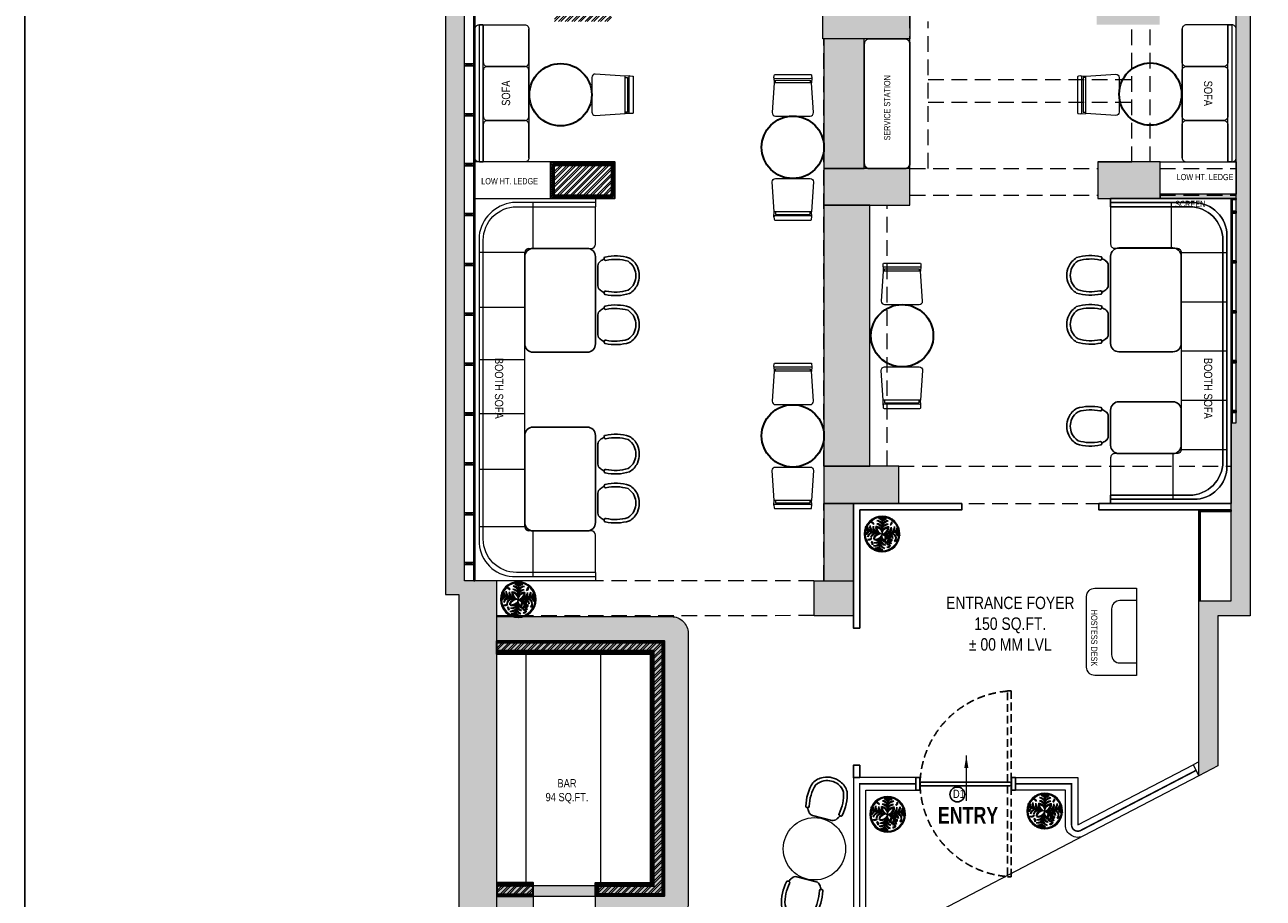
# Model space of a CAD drawing. Extents: x 3940905 to 4145695, y 925352 to 1109797.
# Tile 215 of 256: x 3971778 to 3986679, y 1070644 to 1081153. Entities that reach past the tile are written whole.
import ezdxf

# ---------------------------------------------------------------- set-up
doc = ezdxf.new("R2010")
doc.units = 0
doc.header["$LTSCALE"] = 750
doc.header["$MEASUREMENT"] = 0
doc.linetypes.add('DASHED2', pattern=[0.375, 0.25, -0.125])
doc.layers.get('0').update_dxf_attribs({"linetype": 'CONTINUOUS', "lineweight": 0})
for name, color, linetype, lineweight in [('A_ FURN', 15, 'CONTINUOUS', 15), ('BEAM', 104, 'CONTINUOUS', 0), ('CIVIL WALLS', 7, 'CONTINUOUS', 30), ('COLUMN', 1, 'CONTINUOUS', 9), ('FACADE', 34, 'CONTINUOUS', 0), ('FURN', 15, 'CONTINUOUS', 5), ('HATCH', 7, 'CONTINUOUS', 0), ('plant', 72, 'CONTINUOUS', 25), ('PLANTERS', 92, 'CONTINUOUS', 9), ('PLANTS', 72, 'CONTINUOUS', 0), ('wall', 7, 'CONTINUOUS', 25)]:
    doc.layers.add(name, color=color, linetype=linetype, lineweight=lineweight)
for name, color, linetype in [('AR-FURNITURE', 34, 'CONTINUOUS'), ('DOOR', 44, 'CONTINUOUS'), ('GLASS', 5, 'CONTINUOUS'), ('PARTITION', 16, 'CONTINUOUS'), ('S-Hatch_8', 7, 'CONTINUOUS'), ('TEXT', 7, 'CONTINUOUS')]:
    doc.layers.add(name, color=color, linetype=linetype)
doc.styles.add('ARA  TITLE BLOCK', font='times.ttf')
doc.styles.add('ARA-30', font='arial.ttf', dxfattribs={"width": 0.8, "height": 150})
doc.styles.add('ARA-75', font='arial.ttf', dxfattribs={"width": 0.8, "height": 150})
doc.dimstyles.new('ARA-75', dxfattribs={"dimtxt": 150, "dimasz": 56.25, "dimexe": 0, "dimexo": 75, "dimgap": 7.5, "dimtad": 0, "dimdec": 0, "dimrnd": 5, "dimdsep": 46, "dimtxsty": 'ARA-75', "dimcen": 56.25, "dimdle": 56.25, "dimclrd": 256, "dimclre": 256, "dimclrt": 256, "dimazin": 3, "dimtfac": 1, "dimtdec": 0, "dimtix": 1, "dimtmove": 1, "dimatfit": 3, "dimfxl": 1, "dimtolj": 1, "dimlwd": 0, "dimlwe": 0, "dimarcsym": 0})

# ---------------------------------------------------------------- blocks, each defined once
blk = doc.blocks.new('gbdhsr')
at = {"layer": 'A_ FURN', "lineweight": 25}
blk.add_line((7562641, -860385), (7562884, -860385), dxfattribs=at)
blk.add_lwpolyline([(7562967, -860309, 0.417442), (7562987, -860297, 0.132147), (7562976, -860004, 0.146235), (7562870, -859909, 0.210467), (7562655, -859909, 0.146235), (7562549, -860004, 0.132147), (7562538, -860297, 0.430318), (7562558, -860309), (7562566, -860307, 0.405791), (7562578, -860287, -0.129483), (7562588, -860022, -0.13964), (7562672, -859947, -0.20833), (7562853, -859947, -0.13964), (7562937, -860022, -0.129483), (7562947, -860287, 0.405606), (7562959, -860307)], format="xyb", close=True, dxfattribs=at)
at = {"layer": 'A_ FURN', "elevation": 0}
blk.add_lwpolyline([(7562641, -860385, -0.242064), (7562588, -860354, -0.020734), (7562559, -860309), (7562566, -860307, 0.405791), (7562578, -860287, -0.129483), (7562588, -860022, -0.13964), (7562672, -859947, -0.20833), (7562853, -859947, -0.13964), (7562937, -860022, -0.129483), (7562947, -860287, 0.405164), (7562959, -860307), (7562966, -860309, -0.0202), (7562936, -860354, -0.238331), (7562884, -860385)], format="xyb", close=True, dxfattribs=at)
at = {"layer": 'A_ FURN', "lineweight": 25}
for centre, radius, start, end in [((7563119, -859981), 649, 210.3761, 215.1274), ((7562645, -860318), 67.1, 212.2664, 266.6964), ((7562880, -860318), 67.5, 273.422, 327.0432), ((7562385, -859968), 673, 324.9923, 329.6212)]:
    blk.add_arc(centre, radius, start, end, dxfattribs=at)
blk = doc.blocks.new('*U771')
at = {"layer": 'FURN', "lineweight": 25, "elevation": 0}
blk.add_lwpolyline([(383754, -790137, 0.414214), (383694, -790197), (383694, -790627, 0.414214), (383754, -790687), (385194, -790687, 0.414214), (385254, -790627), (385254, -790197, 0.414214), (385194, -790137)], format="xyb", close=True, dxfattribs=at)
blk = doc.blocks.new('6')
at = {"color": 64, "true_color": 0x6f9400}
for p in [(6566, 609), (6541.4, 588.3), (6590.6, 588.3), (6570.3, 559.4)]:
    blk.add_line(p, (6566, 584), dxfattribs=at)
for centre, radius, start, end in [((6561.4, 602.6), 5.77, 36.29, 99.6243), ((6556.7, 595.9), 13, 44.0763, 73.3794), ((6570.7, 602.6), 5.77, 80.3757, 143.71), ((6575.3, 595.9), 13, 106.6206, 135.9237), ((6548.5, 591.8), 5.77, 160.3757, 223.71), ((6556, 595.2), 13, 186.6206, 215.9237), ((6551.2, 591.3), 5.77, 160.3757, 223.71), ((6558.6, 594.8), 13, 186.6206, 215.9237), ((6556.7, 593), 7.99, 164.6063, 234.7511), ((6562.3, 596.3), 13.4, 184.9634, 228.6288), ((6555.5, 599.8), 2.88, 139.742, 258.7475), ((6561.1, 592.2), 7.99, 164.6063, 234.7511), ((6559.4, 602), 6.25, 184.618, 228.2106), ((6566.8, 595.5), 13.4, 184.9634, 228.6288), ((6558.3, 586.3), 7.79, 3.4259, 103.6346), ((6555.1, 582.2), 11.8, 21.6665, 83.1878), ((6565, 592), 7.79, 156.3654, 256.5741), ((6569.7, 594.5), 11.8, 176.8122, 238.3335), ((6554.6, 589.8), 13.4, 31.3712, 75.0366), ((6558.8, 594.7), 7.99, 25.2489, 95.3937), ((6558.8, 590.2), 7.99, 25.2489, 95.3937), ((6554.6, 585.2), 13.4, 31.3712, 75.0366), ((6561.4, 599.9), 5.77, 36.29, 99.6243), ((6556.7, 593.1), 13, 44.0763, 73.3794), ((6573.7, 586.3), 7.79, 76.3654, 176.5741), ((6570.7, 599.9), 5.77, 80.3757, 143.71), ((6575.3, 593.1), 13, 106.6206, 135.9237), ((6573.2, 594.7), 7.99, 84.6063, 154.7511), ((6577.4, 589.8), 13.4, 104.9634, 148.6288), ((6577.4, 585.2), 13.4, 104.9634, 148.6288), ((6573.2, 590.2), 7.99, 84.6063, 154.7511), ((6577, 582.2), 11.8, 96.8122, 158.3335), ((6562.3, 594.5), 11.8, 301.6665, 3.1878), ((6567, 592), 7.79, 283.4259, 23.6346), ((6565.2, 595.5), 13.4, 311.3712, 355.0366), ((6570.9, 592.2), 7.99, 305.2489, 15.3937), ((6582.6, 594.8), 5.77, 80.3757, 143.71), ((6587.2, 588), 13, 106.6206, 135.9237), ((6569.7, 596.3), 13.4, 311.3712, 355.0366), ((6575.4, 593), 7.99, 305.2489, 15.3937), ((6573.4, 594.8), 13, 324.0763, 353.3794), ((6580.8, 591.3), 5.77, 316.29, 19.6243), ((6576, 595.2), 13, 324.0763, 353.3794), ((6583.5, 591.8), 5.77, 316.29, 19.6243), ((6546.9, 582.6), 5.77, 116.29, 179.6243), ((6552.7, 576.8), 13, 124.0763, 153.3794), ((6549.6, 582.2), 5.77, 116.29, 179.6243), ((6555.4, 576.4), 13, 124.0763, 153.3794), ((6548.9, 576.9), 2.88, 139.742, 258.7475), ((6554.2, 578.7), 7.99, 105.2489, 175.3937), ((6558.3, 573.7), 13.4, 111.3712, 155.0366), ((6552.8, 579.2), 6.25, 184.618, 228.2106), ((6558.6, 577.9), 7.99, 105.2489, 175.3937), ((6562.8, 572.9), 13.4, 111.3712, 155.0366), ((6554.9, 576), 2.88, 139.742, 258.7475), ((6558.8, 578.2), 6.25, 184.618, 228.2106), ((6577.6, 559.6), 27, 115.4772, 156.6585), ((6557, 572.3), 2.85, 167.0577, 302.8533), ((6558.7, 580.7), 4.35, 144.9865, 244.4034), ((6562.4, 576.8), 7.79, 83.4259, 183.6346), ((6565.9, 572.9), 11.8, 101.6665, 163.1878), ((6558.6, 573.9), 4, 185.1845, 268.654), ((6567.5, 584.8), 12.5, 187.5759, 215.8942), ((6560.3, 575), 3.83, 138.8744, 278.9763), ((6563.6, 576.8), 6.25, 173.7536, 244.097), ((6554.9, 583.8), 11.8, 286.8122, 348.3335), ((6558.8, 580.3), 7.79, 266.3654, 6.5741), ((6561.2, 583), 2.81, 114.2257, 255.1279), ((6563.4, 583.7), 3.9, 150.4398, 228.6694), ((6566.6, 578.4), 6.48, 161.4477, 239.3672), ((6555, 580.8), 13.4, 294.9634, 338.6288), ((6560, 576.6), 7.99, 274.6063, 344.7511), ((6581.9, 582.7), 21.1, 185.4007, 208.139), ((6574, 583), 7.79, 193.4259, 293.6346), ((6576.5, 587.7), 11.8, 211.6665, 273.1878), ((6577.5, 584.8), 13.4, 221.3712, 265.0366), ((6574.2, 579.1), 7.99, 215.2489, 285.3937), ((6566.1, 572.9), 11.8, 16.8122, 78.3335), ((6569.6, 576.8), 7.79, 356.3654, 96.5741), ((6569.2, 572.9), 13.4, 24.9634, 68.6288), ((6573.4, 577.9), 7.99, 4.6063, 74.7511), ((6581.2, 570.4), 2.88, 101.2525, 220.258), ((6573.7, 573.7), 13.4, 24.9634, 68.6288), ((6585.1, 568.1), 6.25, 131.7894, 175.382), ((6577.9, 578.7), 7.99, 4.6063, 74.7511), ((6587.7, 588.3), 13, 234.0763, 263.3794), ((6584.3, 580.8), 5.77, 226.29, 289.6243), ((6576.6, 576.4), 13, 26.6206, 55.9237), ((6582.4, 582.2), 5.77, 0.3757, 63.71), ((6557, 568.2), 2.85, 167.0577, 302.8533), ((6558.6, 569.9), 4, 185.1845, 268.654), ((6555.7, 576.3), 13.4, 294.9634, 338.6288), ((6560.8, 572.1), 7.99, 274.6063, 344.7511), ((6558.4, 573.4), 13, 296.6206, 325.9237), ((6564.2, 567.5), 5.77, 270.3757, 333.71), ((6558.9, 570.7), 13, 296.6206, 325.9237), ((6564.7, 564.9), 5.77, 270.3757, 333.71), ((6578.3, 580.3), 13.4, 221.3712, 265.0366), ((6575, 574.6), 7.99, 215.2489, 285.3937), ((6576.8, 576.6), 13, 234.0763, 263.3794), ((6573.3, 569.2), 5.77, 226.29, 289.6243), ((6577.3, 573.9), 13, 234.0763, 263.3794), ((6573.8, 566.5), 5.77, 226.29, 289.6243)]:
    blk.add_arc(centre, radius, start, end, dxfattribs=at)
blk = doc.blocks.new('vvbg')
at = {"layer": 'PLANTERS', "color": 34}
for radius in [215, 202]:
    blk.add_circle((2, 11), radius, dxfattribs=at)
at = {"layer": 'plant', "xscale": 8.600299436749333, "yscale": 8.600299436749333, "zscale": 8.600299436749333, "rotation": 2.14003837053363}
blk.add_blockref('6', (-56240, -7117), dxfattribs=at)
blk = doc.blocks.new('FFS')
at = {"lineweight": 25}
for p, q in [((-84673, 4226), (-84673, 4326)), ((-84673, 656), (-84673, 756))]:
    blk.add_line(p, q, dxfattribs=at)
blk.add_lwpolyline([(-84673, 4326), (-86123, 4326), (-86123, 656), (-84673, 656)], dxfattribs=at)
at = {"layer": 'FURN', "ltscale": 50}
for p, q in [((-85423, 3726), (-85423, 4276)), ((-85523, 3676), (-86073, 3676)), ((-85523, 3084), (-86073, 3084)), ((-85523, 2491), (-86073, 2491)), ((-85523, 1899), (-86073, 1899)), ((-85523, 1306), (-86073, 1306)), ((-85404, 1256), (-85404, 706))]:
    blk.add_line(p, q, dxfattribs=at)
for points in [[(-84673, 706), (-85673, 706, -0.414214), (-86073, 1106), (-86073, 3876, -0.414214), (-85673, 4276), (-84673, 4276), (-84673, 4326), (-86056, 4326, -0.06818), (-86070, 4326), (-86123, 4326), (-86123, 656), (-84673, 656)], [(-84673, 756), (-85623, 756, -0.414214), (-86023, 1156), (-86023, 3826, -0.414214), (-85623, 4226), (-84673, 4226), (-84673, 4276), (-85673, 4276, 0.414214), (-86073, 3876), (-86073, 1106, 0.414214), (-85673, 706), (-84673, 706)], [(-84673, 4226), (-85623, 4226, 0.414214), (-86023, 3826), (-86023, 1156, 0.414214), (-85623, 756), (-84673, 756), (-84673, 1206, 0.414214), (-84723, 1256), (-85473, 1256, -0.414214), (-85523, 1306), (-85523, 3676, -0.414214), (-85473, 3726), (-84723, 3726, 0.414214), (-84673, 3776)]]:
    blk.add_lwpolyline(points, format="xyb", close=True, dxfattribs=at)
blk = doc.blocks.new('xffs')
at = {"layer": 'FURN'}
blk.add_line((3986080, 1026742, 0), (3986080, 1025292, 0), dxfattribs=at)
for points in [[(3986130, 1025191), (3986679, 1025191, 0.414214), (3986729, 1025241), (3986729, 1026791, 0.414214), (3986679, 1026841), (3986130, 1026841, 0.414214), (3986080, 1026791), (3986080, 1025241, 0.414214)], [(3986639, 1026841), (3986669, 1026841, -0.414214), (3986679, 1026831), (3986679, 1025201, -0.414214), (3986669, 1025191), (3986639, 1025191, -0.414214), (3986629, 1025201), (3986629, 1026831, -0.414214)]]:
    blk.add_lwpolyline(points, format="xyb", close=True, dxfattribs=at)
for points in [[(3986629, 1026831), (3986629, 1026390, -0.414214), (3986579, 1026340), (3986130, 1026340, -0.414214), (3986080, 1026390), (3986080, 1026791)], [(3986080, 1025241), (3986080, 1025640, -0.414214), (3986130, 1025690), (3986579, 1025690, -0.414214), (3986629, 1025640), (3986629, 1025201)]]:
    blk.add_lwpolyline(points, format="xyb", dxfattribs=at)
at = {"layer": 'FURN', "elevation": 0}
blk.add_lwpolyline([(3986080, 1025740), (3986080, 1026290, -0.414214), (3986130, 1026340), (3986579, 1026340, -0.414214), (3986629, 1026290), (3986629, 1025740, -0.414214), (3986579, 1025690), (3986130, 1025690, -0.414214)], format="xyb", close=True, dxfattribs=at)
blk = doc.blocks.new('GDXGDRG')
at = {"layer": 'BEAM', "linetype": 'DASHED2'}
for p, q in [((3965907, 1025137), (3965907, 1027137)), ((3966127, 1025137), (3966127, 1026907)), ((3968577, 1025217), (3968577, 1026867)), ((3968797, 1025217), (3968797, 1026867)), ((3964873, 1021557), (3964873, 1026698)), ((3966127, 1026207), (3968577, 1026207)), ((3966127, 1025937), (3968577, 1025937)), ((3965907, 1025137), (3968167, 1025137)), ((3968917, 1025137), (3969832, 1025137)), ((3965907, 1024817), (3968167, 1024817)), ((3968917, 1024817), (3969832, 1024817)), ((3965632, 1021557), (3965632, 1024697)), ((3965772, 1021557), (3969772, 1021557)), ((3964873, 1020178), (3964873, 1021107)), ((3965227, 1021107), (3965227, 1019747)), ((3965772, 1021107), (3969772, 1021107)), ((3964753, 1020178), (3960938, 1020175)), ((3964753, 1019758), (3960938, 1019755))]:
    blk.add_line(p, q, dxfattribs=at)
blk = doc.blocks.new('gg')
at = {"layer": 'FURN'}
for p, q in [((3987992, 1031536), (3987994, 1031476)), ((3988446, 1031537), (3988444, 1031476))]:
    blk.add_line(p, q, dxfattribs=at)
at = {"layer": 'FURN', "flags": 128}
for points in [[(3988004, 1031576), (3988435, 1031576, -0.399656), (3988445, 1031567), (3988446, 1031537, -0.428842), (3988436, 1031527), (3988002, 1031526, -0.429556), (3987992, 1031537), (3987994, 1031567, -0.399115)], [(3988467, 1031118), (3988444, 1031477), (3987994, 1031477), (3987971, 1031118, 0.428923), (3988011, 1031076), (3988427, 1031076, 0.428923)]]:
    blk.add_lwpolyline(points, format="xyb", close=True, dxfattribs=at)
blk.add_lwpolyline([(3988010, 1031477), (3988010, 1031508), (3988428, 1031508), (3988428, 1031477)], dxfattribs=at)
blk = doc.blocks.new('COLUMN')
at = {"layer": 'COLUMN'}
h = blk.add_hatch(color=1, dxfattribs=at)
h.dxf.hatch_style = 1
h.paths.add_polyline_path([(2683499, 965771), (2684448, 965771), (2684448, 965331), (2683499, 965331)])
h.paths.add_polyline_path([(2684238, 970191), (2683499, 970191), (2683499, 969191), (2684238, 969191)])
h.paths.add_polyline_path([(2687443, 969266), (2687038, 969266), (2687038, 970031), (2687443, 970031)])
h.paths.add_polyline_path([(2687108, 972041), (2687644, 972041), (2687644, 971756), (2687108, 971756)])
h.paths.add_polyline_path([(2683499, 973491), (2684408, 973491), (2684408, 973041), (2683499, 973041)])
h.paths.add_polyline_path([(2683649, 975761), (2683978, 975761), (2683978, 975211), (2683649, 975211)])
h.paths.add_polyline_path([(2686978, 975811), (2687728, 975811), (2687728, 975476), (2686978, 975476)])
h.paths.add_polyline_path([(2689869, 975851), (2689028, 975851), (2689028, 975556), (2689869, 975556)])
h.paths.add_polyline_path([(2686978, 973346), (2687644, 973346), (2687644, 973116), (2686978, 973116)])
h.paths.add_polyline_path([(2683824, 977646), (2684029, 977646), (2684029, 977211), (2683824, 977211)])
h.paths.add_polyline_path([(2683824, 979911), (2684104, 979911), (2684104, 980241), (2683824, 980241)])
h.paths.add_polyline_path([(2687804, 979891), (2688004, 979891), (2688004, 980241), (2687804, 980241)])
h.paths.add_polyline_path([(2691584, 979836), (2692014, 979836), (2692014, 980241), (2691584, 980241)])
h.paths.add_polyline_path([(2691696, 977346), (2692014, 977346), (2692014, 976786), (2691696, 976786)])
h.paths.add_polyline_path([(2687443, 965841), (2686813, 965841), (2686813, 965401), (2687443, 965401)])
h.paths.add_polyline_path([(2687468, 963421), (2686703, 963421), (2686703, 962976), (2687468, 962976)])
h.paths.add_polyline_path([(2684168, 963191), (2683399, 963191), (2683399, 962446), (2684168, 962446)])
h.paths.add_polyline_path([(2684448, 958916), (2683399, 958916), (2683399, 959356), (2684448, 959356)])
h.paths.add_polyline_path([(2684448, 957356), (2683414, 957356), (2683414, 956916), (2684448, 956916)])
h.paths.add_polyline_path([(2687458, 957436), (2686708, 957436), (2686708, 956996), (2687458, 956996)])
h.paths.add_polyline_path([(2687453, 959516), (2686693, 959516), (2686693, 959086), (2687453, 959086)])
h.paths.add_polyline_path([(2683414, 953326), (2684313, 953326), (2684313, 953776), (2683414, 953776)])
h.paths.add_polyline_path([(2683294, 952396), (2683768, 952396), (2683768, 951976), (2683294, 951976)])
h.paths.add_polyline_path([(2682464, 977841), (2681834, 977841), (2681834, 977051), (2682464, 977051)])
at = {"color": 2}
for points in [[(2684448, 958916), (2683399, 958916), (2683399, 959356), (2684448, 959356)], [(2687458, 957436), (2686708, 957436), (2686708, 956996), (2687458, 956996)], [(2684448, 957356), (2683414, 957356), (2683414, 956916), (2684448, 956916)], [(2683414, 953326), (2684313, 953326), (2684313, 953776), (2683414, 953776)], [(2683294, 952396), (2683768, 952396), (2683768, 951976), (2683294, 951976)]]:
    blk.add_lwpolyline(points, close=True, dxfattribs=at)
at = {"layer": 'COLUMN'}
for p, q in [((2686708, 957436), (2687118, 957436)), ((2684448, 956916), (2684448, 957006))]:
    blk.add_line(p, q, dxfattribs=at)
at = {"layer": 'COLUMN', "color": 1}
for points in [[(2684448, 958916), (2683399, 958916), (2683399, 959356), (2684448, 959356)], [(2687458, 957436), (2686708, 957436), (2686708, 956996), (2687458, 956996)], [(2684448, 957356), (2683414, 957356), (2683414, 956916), (2684448, 956916)], [(2683414, 953326), (2684313, 953326), (2684313, 953776), (2683414, 953776)], [(2683294, 952396), (2683768, 952396), (2683768, 951976), (2683294, 951976)]]:
    blk.add_lwpolyline(points, close=True, dxfattribs=at)
blk = doc.blocks.new('FFW')
at = {"layer": 'DOOR', "color": 8, "linetype": 'DASHED2', "ltscale": 0.5}
for points in [[(3982126, 1018852), (3982126, 1017756), (3982082, 1017756), (3982082, 1018852)], [(3982126, 1016616), (3982126, 1017712), (3982082, 1017712), (3982082, 1016616)]]:
    blk.add_lwpolyline(points, close=True, dxfattribs=at)
at = {"layer": 'DOOR'}
for points in [[(3981028, 1017809), (3980978, 1017809), (3980978, 1017659), (3981028, 1017659)], [(3982128, 1017809), (3982178, 1017809), (3982178, 1017659), (3982128, 1017659)], [(3981030, 1017756), (3982126, 1017756), (3982126, 1017712), (3981030, 1017712)]]:
    blk.add_lwpolyline(points, close=True, dxfattribs=at)
at = {"layer": 'DOOR', "color": 8, "linetype": 'DASHED2', "ltscale": 0.5}
for centre, start, end in [((3982172, 1017710), 94.5042, 177.6908), ((3982172, 1017758), 182.3092, 265.4958)]:
    blk.add_arc(centre, 1143, start, end, dxfattribs=at)

msp = doc.modelspace()

# ---------------------------------------------------------------- hatches: boundary and pattern name
at = {"layer": 'CIVIL WALLS', "true_color": 0x136734}
h = msp.add_hatch(dxfattribs=at)
h.set_pattern_fill('AR-CONC', color=116, scale=3)
h.set_pattern_definition([(50, (1520.703, 54286.193), (21.51780548, -1.88256405), [2.25, -24.75]), (355, (1520.703, 54286.193), (-4.16254001, 22.56576401), [1.8, -19.8]), (100.45144446, (1522.496, 54286.036), (17.3552654, 20.68319973), [1.91220576, -21.03426336]), (46.1842, (1520.703, 54292.193), (32.01723992, -4.96557842), [3.375, -37.125]), (96.6356355, (1523.37, 54291.78), (28.03985837, 29.22355802), [2.86831026, -31.5514128]), (351.184164, (1520.703, 54292.193), (28.03985835, 29.223558), [2.7, -29.70000003]), (21, (1523.703, 54290.693), (17.90721156, -12.07856672), [2.25, -24.75]), (326, (1523.703, 54290.693), (7.29945996, 21.75450135), [1.8, -19.8]), (71.45144474, (1525.195, 54289.687), (25.2066713, 9.67593458), [1.9122057, -21.03426336]), (37.5, (1520.703, 54286.193), (0.36479566, 9.986815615), [0, -19.56, 0, -20.1, 0, -19.875]), (7.5, (1520.703, 54286.193), (7.892086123, 11.832351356), [0, -11.46, 0, -19.11, 0, -7.575]), (327.5, (1514.013, 54286.193), (16.014673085, -0.676646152), [0, -7.5, 0, -23.4, 0, -31.05]), (317.5, (1511.013, 54286.193), (17.49558508, 3.00314947), [0, -9.75, 0, -15.54, 0, -22.05])])
h.paths.add_polyline_path([(3978146.7, 1079465.9), (3978836.7, 1079465.9), (3978836.7, 1079100.9), (3978146.7, 1079100.9)], flags=16)
h.paths.add_polyline_path([(3978134.2, 1079478.4), (3978849.2, 1079478.4), (3978849.2, 1079088.4), (3978134.2, 1079088.4)])
h = msp.add_hatch(dxfattribs=at)
h.set_pattern_fill('AR-CONC', color=116, scale=3)
h.set_pattern_definition([(50, (1520.703, 53855.293), (21.51780548, -1.88256405), [2.25, -24.75]), (355, (1520.703, 53855.293), (-4.16254001, 22.56576401), [1.8, -19.8]), (100.45144446, (1522.496, 53855.136), (17.3552654, 20.68319973), [1.91220576, -21.03426336]), (46.1842, (1520.703, 53861.293), (32.01723992, -4.96557842), [3.375, -37.125]), (96.6356355, (1523.37, 53860.88), (28.03985837, 29.22355802), [2.86831026, -31.5514128]), (351.184164, (1520.703, 53861.293), (28.03985835, 29.223558), [2.7, -29.70000003]), (21, (1523.703, 53859.793), (17.90721156, -12.07856672), [2.25, -24.75]), (326, (1523.703, 53859.793), (7.29945996, 21.75450135), [1.8, -19.8]), (71.45144474, (1525.195, 53858.787), (25.2066713, 9.67593458), [1.9122057, -21.03426336]), (37.5, (1520.703, 53855.293), (0.36479566, 9.986815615), [0, -19.56, 0, -20.1, 0, -19.875]), (7.5, (1520.703, 53855.293), (7.892086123, 11.832351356), [0, -11.46, 0, -19.11, 0, -7.575]), (327.5, (1514.013, 53855.293), (16.014673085, -0.676646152), [0, -7.5, 0, -23.4, 0, -31.05]), (317.5, (1511.013, 53855.293), (17.49558508, 3.00314947), [0, -9.75, 0, -15.54, 0, -22.05])])
h.paths.add_polyline_path([(3977459.2, 1073620), (3977459.2, 1073720), (3979446.7, 1073720), (3979446.7, 1070693.2), (3978681.7, 1070693.2), (3978681.7, 1070793.2), (3979346.7, 1070793.2), (3979346.7, 1073620)], flags=17)
h.paths.add_polyline_path([(3977459.2, 1073607.5), (3977459.2, 1073732.5), (3979459.2, 1073732.5), (3979459.2, 1070680.7), (3978669.2, 1070680.7), (3978669.2, 1070805.7), (3979334.2, 1070805.7), (3979334.2, 1073607.5)])
h = msp.add_hatch(dxfattribs=at)
h.set_pattern_fill('AR-CONC', color=116, scale=3)
h.set_pattern_definition([(50, (1520.703, 54355.293), (21.51780548, -1.88256405), [2.25, -24.75]), (355, (1520.703, 54355.293), (-4.16254001, 22.56576401), [1.8, -19.8]), (100.45144446, (1522.496, 54355.136), (17.3552654, 20.68319973), [1.91220576, -21.03426336]), (46.1842, (1520.703, 54361.293), (32.01723992, -4.96557842), [3.375, -37.125]), (96.6356355, (1523.37, 54360.88), (28.03985837, 29.22355802), [2.86831026, -31.5514128]), (351.184164, (1520.703, 54361.293), (28.03985835, 29.223558), [2.7, -29.70000003]), (21, (1523.703, 54359.793), (17.90721156, -12.07856672), [2.25, -24.75]), (326, (1523.703, 54359.793), (7.29945996, 21.75450135), [1.8, -19.8]), (71.45144474, (1525.195, 54358.787), (25.2066713, 9.67593458), [1.9122057, -21.03426336]), (37.5, (1520.703, 54355.293), (0.36479566, 9.986815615), [0, -19.56, 0, -20.1, 0, -19.875]), (7.5, (1520.703, 54355.293), (7.892086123, 11.832351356), [0, -11.46, 0, -19.11, 0, -7.575]), (327.5, (1514.013, 54355.293), (16.014673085, -0.676646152), [0, -7.5, 0, -23.4, 0, -31.05]), (317.5, (1511.013, 54355.293), (17.49558508, 3.00314947), [0, -9.75, 0, -15.54, 0, -22.05])])
h.paths.add_polyline_path([(3977459.2, 1070693.2), (3977894.2, 1070693.2), (3977894.2, 1070793.2), (3977459.2, 1070793.2)], flags=17)
h.paths.add_polyline_path([(3977459.2, 1070680.7), (3977894.2, 1070680.7), (3977894.2, 1070805.7), (3977459.2, 1070805.7)])
at = {"layer": 'FURN'}
h = msp.add_hatch(color=256, dxfattribs=at)
h.dxf.hatch_style = 1
h.paths.add_polyline_path([(3985438.2, 1079063.4), (3986353.2, 1079063.4), (3986353.2, 1079113.4), (3985438.2, 1079113.4)])
at = {"layer": 'FURN', "transparency": 33554495}
h = msp.add_hatch(color=32, dxfattribs=at)
h.dxf.hatch_style = 1
h.paths.add_polyline_path([(3977894.2, 1070380.7), (3977459.2, 1070380.7), (3977459.2, 1070830.7), (3977894.2, 1070830.7)], flags=17)
h.paths.add_polyline_path([(3977894.2, 1070670.7), (3978644.2, 1070670.7), (3978644.2, 1070793.2), (3977894.2, 1070793.2)], flags=17)
edge = h.paths.add_edge_path()
edge.add_line((3977459.2, 1073582.5), (3977459.2, 1074032.5))
edge.add_line((3977459.2, 1074032.5), (3979559.2, 1074032.5))
edge.add_arc((3979559.2, 1073832.5), 200, 360, 90, ccw=False)
edge.add_line((3979759.2, 1073832.5), (3979759.2, 1070580.7))
edge.add_arc((3979559.2, 1070580.7), 200, 270, 360, ccw=False)
edge.add_line((3979559.2, 1070380.7), (3978644.2, 1070380.7))
edge.add_line((3978644.2, 1070380.7), (3978644.2, 1070830.7))
edge.add_line((3978644.2, 1070830.7), (3979309.2, 1070830.7))
edge.add_line((3979309.2, 1070830.7), (3979309.2, 1073582.5))
edge.add_line((3979309.2, 1073582.5), (3977459.2, 1073582.5))
at = {"layer": 'HATCH'}
h = msp.add_hatch(color=8, dxfattribs=at)
h.dxf.hatch_style = 1
h.paths.add_polyline_path([(3989564.2, 1102308.4), (3976969.2, 1102308.4), (3976969.2, 1088263.4), (3976839.2, 1088263.4), (3976839.2, 1074300.4), (3977002.2, 1074300.4), (3977002.2, 1067776.4), (3977459.2, 1067776.4), (3977459.2, 1072350.4), (3977459.2, 1074463.4), (3977069.2, 1074463.4), (3977069.2, 1088033.5), (3977194.2, 1088033.4), (3977194.2, 1102078.4), (3989564.2, 1102078.4)])
h = msp.add_hatch(color=8, dxfattribs=at)
h.dxf.hatch_style = 1
h.paths.add_polyline_path([(3985904.2, 1072115.5), (3985904.2, 1074043.4), (3985904.2, 1074223.4), (3986293.2, 1074223.4), (3986293.2, 1076363.4), (3986353.2, 1076363.4), (3986353.2, 1091428.4), (3985423.2, 1091428.4), (3985423.2, 1091658.4), (3986523.2, 1091658.4), (3986523.2, 1074043.4), (3986134.2, 1074043.4), (3986134.2, 1072235.2)])
at = {"layer": 'HATCH', "true_color": 0x939598}
h = msp.add_hatch(color=252, dxfattribs=at)
h.dxf.hatch_style = 1
h.paths.add_polyline_path([(3981394.2, 1074463.4), (3981748.2, 1074463.4), (3981748.2, 1075393.4), (3981394.2, 1075393.4)])
h.paths.add_polyline_path([(3981394.2, 1075843.4), (3981944.2, 1075843.4), (3981944.2, 1078983.4), (3981394.2, 1078983.4)])
h.paths.add_polyline_path([(3981394.2, 1079423.4), (3981878.2, 1079423.4), (3981878.2, 1080983.4), (3981394.2, 1080983.4)])
at = {"layer": 'S-Hatch_8', "true_color": 0x636466}
h = msp.add_hatch(dxfattribs=at)
h.set_pattern_fill('ANSI32', color=251, scale=150)
h.set_pattern_definition([(45, (1520.7, 54286.193), (-39.77475644, 39.77475644), []), (45, (1547.22, 54286.193), (-39.77475644, 39.77475644), [])])
h.paths.add_polyline_path([(3978151.7, 1081190.9), (3978836.7, 1081190.9), (3978836.7, 1081545.9), (3978151.7, 1081545.9)])
h.paths.add_polyline_path([(3978146.7, 1079465.9), (3978836.7, 1079465.9), (3978836.7, 1079100.9), (3978146.7, 1079100.9)])
at = {"layer": 'S-Hatch_8'}
h = msp.add_hatch(dxfattribs=at)
h.set_pattern_fill('ANSI31', color=6, scale=150)
h.set_pattern_definition([(45, (1520.703, 54286.193), (-13.25825215, 13.25825215), [])])
h.paths.add_polyline_path([(3978134.2, 1079478.4), (3978849.2, 1079478.4), (3978849.2, 1079088.4), (3978134.2, 1079088.4)], flags=16)
h.paths.add_polyline_path([(3978109.2, 1079503.4), (3978874.2, 1079503.4), (3978874.2, 1079063.4), (3978109.2, 1079063.4)])
h = msp.add_hatch(dxfattribs=at)
h.set_pattern_fill('ANSI31', color=6, scale=100)
h.set_pattern_definition([(45, (1520.703, 53855.293), (-8.838834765, 8.838834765), [])])
h.paths.add_polyline_path([(3977459.2, 1073607.5), (3977459.2, 1073732.5), (3979469.2, 1073732.5), (3979469.2, 1070680.7), (3978669.2, 1070680.7), (3978669.2, 1070805.7), (3979334.2, 1070805.7), (3979334.2, 1073607.5)])
h.paths.add_polyline_path([(3977459.2, 1073582.5), (3977459.2, 1073742.5), (3979459.2, 1073742.5), (3979459.2, 1070670.7), (3978644.2, 1070670.7), (3978644.2, 1070830.7), (3979309.2, 1070830.7), (3979309.2, 1073582.5)])
at = {"layer": 'S-Hatch_8', "true_color": 0xed1f24}
h = msp.add_hatch(dxfattribs=at)
h.set_pattern_fill('ANSI32', color=240, scale=150)
h.set_pattern_definition([(45, (1520.7, 53855.293), (-39.77475644, 39.77475644), []), (45, (1547.22, 53855.293), (-39.77475644, 39.77475644), [])])
h.paths.add_polyline_path([(3977459.2, 1073620), (3977459.2, 1073720), (3979446.7, 1073720), (3979446.7, 1070693.2), (3978681.7, 1070693.2), (3978681.7, 1070793.2), (3979346.7, 1070793.2), (3979346.7, 1073620)])
at = {"layer": 'S-Hatch_8'}
h = msp.add_hatch(dxfattribs=at)
h.set_pattern_fill('ANSI31', color=6, scale=100)
h.set_pattern_definition([(45, (1520.703, 54286.193), (-8.838834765, 8.838834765), [])])
h.paths.add_polyline_path([(3977459.2, 1070680.7), (3977894.2, 1070680.7), (3977894.2, 1070805.7), (3977459.2, 1070805.7)], flags=17)
h.paths.add_polyline_path([(3977459.2, 1070670.7), (3977894.2, 1070670.7), (3977894.2, 1070830.7), (3977459.2, 1070830.7)])
at = {"layer": 'S-Hatch_8', "true_color": 0xed1f24}
h = msp.add_hatch(dxfattribs=at)
h.set_pattern_fill('ANSI32', color=240, scale=150)
h.set_pattern_definition([(45, (1520.7, 54355.293), (-39.77475644, 39.77475644), []), (45, (1547.22, 54355.293), (-39.77475644, 39.77475644), [])])
h.paths.add_polyline_path([(3977459.2, 1070693.2), (3977894.2, 1070693.2), (3977894.2, 1070793.2), (3977459.2, 1070793.2)])

# ---------------------------------------------------------------- linework, layer by layer
msp.add_lwpolyline([(3985904.2, 1072284.6), (3985834.9, 1072248.5), (3985904.2, 1072115.5)], close=True)
at = {"layer": 'AR-FURNITURE'}
msp.add_lwpolyline([(3971777.6, 1104321.5), (3994364, 1104321.5), (3994364, 1065349.8), (3971777.6, 1065349.8)], close=True, dxfattribs=at)
at = {"layer": 'CIVIL WALLS', "color": 6}
for points in [[(3978109.2, 1079503.4), (3978874.2, 1079503.4), (3978874.2, 1079063.4), (3978109.2, 1079063.4)], [(3977459.2, 1073582.5), (3977459.2, 1073742.5), (3979469.2, 1073742.5), (3979469.2, 1070670.7), (3978644.2, 1070670.7), (3978644.2, 1070830.7), (3979309.2, 1070830.7), (3979309.2, 1073582.5)], [(3977459.2, 1070670.7), (3977894.2, 1070670.7), (3977894.2, 1070830.7), (3977459.2, 1070830.7)]]:
    msp.add_lwpolyline(points, close=True, dxfattribs=at)
at = {"layer": 'CIVIL WALLS', "color": 116, "true_color": 0x136734}
for points in [[(3978134.2, 1079478.4), (3978849.2, 1079478.4), (3978849.2, 1079088.4), (3978134.2, 1079088.4)], [(3977459.2, 1073607.5), (3977459.2, 1073732.5), (3979459.2, 1073732.5), (3979459.2, 1070680.7), (3978669.2, 1070680.7), (3978669.2, 1070805.7), (3979334.2, 1070805.7), (3979334.2, 1073607.5)], [(3977459.2, 1070680.7), (3977894.2, 1070680.7), (3977894.2, 1070805.7), (3977459.2, 1070805.7)]]:
    msp.add_lwpolyline(points, close=True, dxfattribs=at)
at = {"layer": 'CIVIL WALLS'}
msp.add_lwpolyline([(3978146.7, 1079465.9), (3978836.7, 1079465.9), (3978836.7, 1079100.9), (3978146.7, 1079100.9)], close=True, dxfattribs=at)
at = {"layer": 'CIVIL WALLS', "ltscale": 0.5}
for points in [[(3977459.2, 1073620), (3977459.2, 1073720), (3979446.7, 1073720), (3979446.7, 1070693.2), (3978681.7, 1070693.2), (3978681.7, 1070793.2), (3979346.7, 1070793.2), (3979346.7, 1073620), (3977459.2, 1073620)], [(3977459.2, 1070693.2), (3977894.2, 1070693.2), (3977894.2, 1070793.2), (3977459.2, 1070793.2)]]:
    msp.add_lwpolyline(points, close=True, dxfattribs=at)
at = {"layer": 'DOOR'}
msp.add_circle((3982998, 1071892.9, 0), 89.3, dxfattribs=at)
at = {"layer": 'FACADE', "color": 8, "lineweight": 0, "ltscale": 2}
msp.add_line((3984517.7, 1071393.5), (3981725.4, 1069939.4), dxfattribs=at)
at = {"layer": 'FACADE', "color": 18, "true_color": 0x000000}
for points in [[(3985904.2, 1072115.5), (3984517.7, 1071393.5, -0.5629393), (3984298.4, 1071526.5), (3984298.4, 1071945.8), (3983698.7, 1071945.8), (3983698.7, 1072095.8), (3984448.4, 1072095.8), (3984448.4, 1071526.5), (3985834.9, 1072248.5)], [(3979779.1, 1068925.9), (3981737.5, 1069945.7, 0.2796403), (3981898.9, 1070211.8), (3981898.9, 1071945.8), (3982498.7, 1071945.8), (3982498.7, 1072095.8), (3981748.9, 1072095.8), (3981748.9, 1070211.8, -0.2796403), (3981668.2, 1070078.8), (3979709.8, 1069059)]]:
    msp.add_lwpolyline(points, format="xyb", close=True, dxfattribs=at)
at = {"layer": 'FURN', "ltscale": 50}
for p, q in [((3977894.2, 1078463.4), (3977894.2, 1079013.4)), ((3978644.2, 1079013.4), (3978644.2, 1078963.4)), ((3978644.2, 1078513.4), (3978644.2, 1078963.4)), ((3977844.2, 1078463.4), (3978594.2, 1078463.4)), ((3977794.2, 1078413.4), (3977244.2, 1078413.4)), ((3977794.2, 1075113.4), (3977794.2, 1078413.4)), ((3977794.2, 1077751.4), (3977244.2, 1077751.4)), ((3977794.2, 1077123.4), (3977244.2, 1077123.4)), ((3977794.2, 1076471.7), (3977244.2, 1076471.7)), ((3977794.2, 1075803.8), (3977244.2, 1075803.8)), ((3977794.2, 1075113.4), (3977244.2, 1075113.4)), ((3978594.2, 1075063.4), (3977844.2, 1075063.4)), ((3977894.2, 1074513.4), (3977894.2, 1075063.4)), ((3978644.2, 1074563.4), (3978644.2, 1075013.4)), ((3978644.2, 1074563.4), (3978644.2, 1074513.4))]:
    msp.add_line(p, q, dxfattribs=at)
at = {"layer": 'FURN', "lineweight": 0}
msp.add_line((3977874.2, 1070830.7), (3977459.2, 1070830.7), dxfattribs=at)
at = {"layer": 'FURN', "lineweight": 0, "ltscale": 2}
for points in [[(3978109.2, 1079503.4), (3977194.2, 1079503.4), (3977194.2, 1079063.4), (3978109.2, 1079063.4)], [(3985438.2, 1079503.4), (3986353.2, 1079503.4), (3986353.2, 1079113.4), (3985438.2, 1079113.4)]]:
    msp.add_lwpolyline(points, close=True, dxfattribs=at)
at = {"layer": 'FURN', "ltscale": 50}
msp.add_lwpolyline([(3978644.2, 1079013.4), (3977644.2, 1079013.4, 0.3437243), (3977244.2, 1078613.4), (3977244.2, 1074913.4, 0.3739356), (3977644.2, 1074513.4), (3978644.2, 1074513.4), (3978644.2, 1074463.4), (3977260.8, 1074463.4, 0.0681798), (3977247.2, 1074463.4), (3977194.2, 1074463.4), (3977194.2, 1079063.4), (3978644.2, 1079063.4)], format="xyb", close=True, dxfattribs=at)
at = {"layer": 'FURN'}
msp.add_lwpolyline([(3985438.2, 1079063.4), (3986353.2, 1079063.4), (3986353.2, 1079113.4), (3985438.2, 1079113.4)], close=True, dxfattribs=at)
at = {"layer": 'FURN', "ltscale": 50}
msp.add_lwpolyline([(3978644.2, 1074563.4), (3977694.2, 1074563.4, -0.4142141), (3977294.2, 1074963.4), (3977294.2, 1078563.4, -0.4142136), (3977694.2, 1078963.4), (3978644.2, 1078963.4)], format="xyb", dxfattribs=at)
at = {"layer": 'FURN', "lineweight": 25}
for points in [[(3977794.2, 1077313.4), (3977794.2, 1078363.4, -0.4142108), (3977894.2, 1078463.4), (3978544.2, 1078463.4, -0.4142163), (3978644.2, 1078363.4), (3978644.2, 1077313.4, -0.4142108), (3978544.2, 1077213.4), (3977894.2, 1077213.4, -0.4142163)], [(3985693.2, 1077318.4), (3985693.2, 1078368.4, 0.4142108), (3985593.2, 1078468.4), (3984943.2, 1078468.4, 0.4142163), (3984843.2, 1078368.4), (3984843.2, 1077318.4, 0.4142108), (3984943.2, 1077218.4), (3985593.2, 1077218.4, 0.4142163)], [(3985693.2, 1076093.4), (3985693.2, 1076518.4, 0.4142108), (3985593.2, 1076618.4), (3984943.2, 1076618.4, 0.4142163), (3984843.2, 1076518.4), (3984843.2, 1076093.4, 0.4142108), (3984943.2, 1075993.4), (3985593.2, 1075993.4, 0.4142163)], [(3977794.2, 1075163.4), (3977794.2, 1076213.4, -0.4142108), (3977894.2, 1076313.4), (3978544.2, 1076313.4, -0.4142163), (3978644.2, 1076213.4), (3978644.2, 1075163.4, -0.4142108), (3978544.2, 1075063.4), (3977894.2, 1075063.4, -0.4142163)]]:
    msp.add_lwpolyline(points, format="xyb", close=True, dxfattribs=at)
for points in [[(3981823.9, 1075316.7), (3983051.6, 1075316.7), (3983051.6, 1075393.4), (3981748.2, 1075393.4), (3981748.2, 1073894.7), (3981823.9, 1073894.7)], [(3985904.2, 1074223.4), (3985922.2, 1074223.4), (3985922.2, 1075316.7), (3985904.2, 1075316.7)], [(3985922.2, 1075298.7), (3986293.2, 1075298.7), (3986293.2, 1075316.7), (3985922.2, 1075316.7)], [(3981823.9, 1072244.7), (3981748.2, 1072244.7), (3981748.2, 1072095.8), (3981823.9, 1072095.8)]]:
    msp.add_lwpolyline(points, close=True, dxfattribs=at)
msp.add_lwpolyline([(3986293.2, 1075393.4), (3984701.6, 1075393.4), (3984701.6, 1075316.7), (3986293.2, 1075316.7)], dxfattribs=at)
at = {"layer": 'FURN'}
for points in [[(3985154.2, 1073324.5), (3984654.2, 1073324.5, -0.4142136), (3984554.2, 1073424.5), (3984554.2, 1074274.5, -0.4142136), (3984654.2, 1074374.5), (3985154.2, 1074374.5), (3985154.2, 1073324.5)], [(3985154.2, 1074224.5), (3984954.2, 1074224.5, 0.4142136), (3984854.2, 1074124.5), (3984854.2, 1073574.5, 0.4142139), (3984954.2, 1073474.5), (3985154.2, 1073474.5)]]:
    msp.add_lwpolyline(points, format="xyb", dxfattribs=at)
at = {"layer": 'FURN', "lineweight": 0}
msp.add_lwpolyline([(3977459.2, 1073582.5), (3977459.2, 1074032.5), (3979559.2, 1074032.5, -0.4142136), (3979759.2, 1073832.5), (3979759.2, 1070580.7, -0.4142136), (3979559.2, 1070380.7), (3978644.2, 1070380.7), (3978644.2, 1070830.7), (3979309.2, 1070830.7), (3979309.2, 1073582.5), (3977459.2, 1073582.5)], format="xyb", dxfattribs=at)
for points in [[(3977809.2, 1070830.7), (3977809.2, 1073582.5)], [(3978709.2, 1070830.7), (3978709.2, 1073582.5)]]:
    msp.add_lwpolyline(points, dxfattribs=at)
for points in [[(3977894.2, 1070380.7), (3977459.2, 1070380.7), (3977459.2, 1070830.7), (3977894.2, 1070830.7)], [(3977894.2, 1070670.7), (3978644.2, 1070670.7), (3978644.2, 1070793.2), (3977894.2, 1070793.2)]]:
    msp.add_lwpolyline(points, close=True, dxfattribs=at)
at = {"layer": 'FURN', "lineweight": 30}
for centre in [(3978224.6, 1080311.7), (3985321.1, 1080318.6), (3981019.2, 1079679), (3982334.4, 1077411.8), (3981019.2, 1076207.6)]:
    msp.add_circle(centre, 375, dxfattribs=at)
at = {"layer": 'FURN', "lineweight": 0}
msp.add_circle((3981279.4, 1071238.6, -0.1), 375, dxfattribs=at)
at = {"layer": 'FURN', "ltscale": 50}
for centre, start, end in [((3977844.2, 1078413.4), 90, 180), ((3978594.2, 1078513.4), 270, 0), ((3977844.2, 1075113.4), 180, 270), ((3978594.2, 1075013.4), 0, 90)]:
    msp.add_arc(centre, 50, start, end, dxfattribs=at)
at = {"layer": 'GLASS', "const_width": 19}
for points in [[(3985869.6, 1072181.5), (3984483, 1071459.5, -0.5629393), (3984373.4, 1071526), (3984373.4, 1072020.3), (3983698.7, 1072020.3)], [(3981691, 1070005.6), (3981702.8, 1070011.7, 0.2796403), (3981823.9, 1070211.3), (3981823.9, 1072020.3), (3982498.7, 1072020.3)]]:
    msp.add_lwpolyline(points, format="xyb", dxfattribs=at)
at = {"layer": 'PARTITION', "color": 8, "ltscale": 2}
for p, q in [((3977069.2, 1080682.7), (3977182.2, 1080657.7)), ((3977069.2, 1080657.7), (3977182.2, 1080682.7)), ((3977069.2, 1080082.7), (3977182.2, 1080057.7)), ((3977069.2, 1080057.7), (3977182.2, 1080082.7)), ((3977069.2, 1079482.7), (3977182.2, 1079457.7)), ((3977069.2, 1079457.7), (3977182.2, 1079482.7)), ((3977069.2, 1078882.7), (3977182.2, 1078857.7)), ((3977069.2, 1078857.7), (3977182.2, 1078882.7)), ((3986353.2, 1078912.7), (3986305.2, 1078887.7)), ((3986353.2, 1078887.7), (3986305.2, 1078912.7)), ((3977069.2, 1078282.7), (3977182.2, 1078257.7)), ((3977069.2, 1078257.7), (3977182.2, 1078282.7)), ((3986353.2, 1078312.7), (3986305.2, 1078287.7)), ((3986353.2, 1078287.7), (3986305.2, 1078312.7)), ((3986353.2, 1077712.7), (3986305.2, 1077687.7)), ((3986353.2, 1077687.7), (3986305.2, 1077712.7)), ((3977069.2, 1077682.7), (3977182.2, 1077657.7)), ((3977069.2, 1077657.7), (3977182.2, 1077682.7)), ((3986353.2, 1077112.7), (3986305.2, 1077087.7)), ((3986353.2, 1077087.7), (3986305.2, 1077112.7)), ((3977069.2, 1077082.7), (3977182.2, 1077057.7)), ((3977069.2, 1077057.7), (3977182.2, 1077082.7)), ((3986353.2, 1076512.7), (3986305.2, 1076487.7)), ((3986353.2, 1076487.7), (3986305.2, 1076512.7)), ((3977069.2, 1076482.7), (3977182.2, 1076457.7)), ((3977069.2, 1076457.7), (3977182.2, 1076482.7)), ((3977069.2, 1075882.7), (3977182.2, 1075857.7)), ((3977069.2, 1075857.7), (3977182.2, 1075882.7)), ((3977069.2, 1075282.7), (3977182.2, 1075257.7)), ((3977069.2, 1075257.7), (3977182.2, 1075282.7)), ((3977069.2, 1074682.7), (3977182.2, 1074657.7)), ((3977069.2, 1074657.7), (3977182.2, 1074682.7))]:
    msp.add_line(p, q, dxfattribs=at)
at = {"layer": 'PARTITION', "ltscale": 2}
for points in [[(3977182.2, 1074463.4), (3977194.2, 1074463.4), (3977194.2, 1088033.4), (3977182.2, 1088033.4)], [(3986305.2, 1076363.4), (3986293.2, 1076363.4), (3986293.2, 1079063.4), (3986305.2, 1079063.4)], [(3986305.2, 1079051.4), (3986305.2, 1079063.4), (3986353.2, 1079063.4), (3986353.2, 1079051.4)]]:
    msp.add_lwpolyline(points, close=True, dxfattribs=at)
for points in [[(3977069.2, 1080682.7), (3977182.2, 1080682.7), (3977182.2, 1080657.7), (3977069.2, 1080657.7), (3977069.2, 1080682.7)], [(3977069.2, 1080082.7), (3977182.2, 1080082.7), (3977182.2, 1080057.7), (3977069.2, 1080057.7), (3977069.2, 1080082.7)], [(3977069.2, 1079482.7), (3977182.2, 1079482.7), (3977182.2, 1079457.7), (3977069.2, 1079457.7), (3977069.2, 1079482.7)], [(3977069.2, 1078882.7), (3977182.2, 1078882.7), (3977182.2, 1078857.7), (3977069.2, 1078857.7), (3977069.2, 1078882.7)], [(3986353.2, 1078912.7), (3986305.2, 1078912.7), (3986305.2, 1078887.7), (3986353.2, 1078887.7), (3986353.2, 1078912.7)], [(3977069.2, 1078282.7), (3977182.2, 1078282.7), (3977182.2, 1078257.7), (3977069.2, 1078257.7), (3977069.2, 1078282.7)], [(3986353.2, 1078312.7), (3986305.2, 1078312.7), (3986305.2, 1078287.7), (3986353.2, 1078287.7), (3986353.2, 1078312.7)], [(3986353.2, 1077712.7), (3986305.2, 1077712.7), (3986305.2, 1077687.7), (3986353.2, 1077687.7), (3986353.2, 1077712.7)], [(3977069.2, 1077682.7), (3977182.2, 1077682.7), (3977182.2, 1077657.7), (3977069.2, 1077657.7), (3977069.2, 1077682.7)], [(3986353.2, 1077112.7), (3986305.2, 1077112.7), (3986305.2, 1077087.7), (3986353.2, 1077087.7), (3986353.2, 1077112.7)], [(3977069.2, 1077082.7), (3977182.2, 1077082.7), (3977182.2, 1077057.7), (3977069.2, 1077057.7), (3977069.2, 1077082.7)], [(3986353.2, 1076512.7), (3986305.2, 1076512.7), (3986305.2, 1076487.7), (3986353.2, 1076487.7), (3986353.2, 1076512.7)], [(3977069.2, 1076482.7), (3977182.2, 1076482.7), (3977182.2, 1076457.7), (3977069.2, 1076457.7), (3977069.2, 1076482.7)], [(3977069.2, 1075882.7), (3977182.2, 1075882.7), (3977182.2, 1075857.7), (3977069.2, 1075857.7), (3977069.2, 1075882.7)], [(3977069.2, 1075282.7), (3977182.2, 1075282.7), (3977182.2, 1075257.7), (3977069.2, 1075257.7), (3977069.2, 1075282.7)], [(3977069.2, 1074682.7), (3977182.2, 1074682.7), (3977182.2, 1074657.7), (3977069.2, 1074657.7), (3977069.2, 1074682.7)]]:
    msp.add_lwpolyline(points, dxfattribs=at)
at = {"layer": 'wall', "lineweight": 0, "ltscale": 2}
for points in [[(3989564.2, 1102308.4), (3976969.2, 1102308.4), (3976969.2, 1088263.4), (3976839.2, 1088263.4), (3976839.2, 1074300.4), (3977002.2, 1074300.4), (3977002.2, 1067776.4), (3977459.2, 1067776.4), (3977459.2, 1074463.4), (3977069.2, 1074463.4), (3977069.2, 1088033.5), (3977194.2, 1088033.4), (3977194.2, 1102078.4), (3989564.2, 1102078.4)], [(3981394.2, 1079423.4), (3981878.2, 1079423.4), (3981878.2, 1080983.4), (3981394.2, 1080983.4)], [(3981394.2, 1075843.4), (3981944.2, 1075843.4), (3981944.2, 1078983.4), (3981394.2, 1078983.4)], [(3981394.2, 1074463.4), (3981748.2, 1074463.4), (3981748.2, 1075393.4), (3981394.2, 1075393.4)]]:
    msp.add_lwpolyline(points, close=True, dxfattribs=at)
for points in [[(3985904.2, 1072115.5), (3985904.2, 1074223.4), (3986293.2, 1074223.4), (3986293.2, 1076363.4), (3986353.2, 1076363.4), (3986353.2, 1091428.4), (3985423.2, 1091428.4), (3985423.2, 1091658.4), (3986523.2, 1091658.4), (3986523.2, 1074043.4), (3986134.2, 1074043.4), (3986134.2, 1072235.2), (3985904.2, 1072115.5)], [(3977194.2, 1074765.2), (3977194.2, 1088033.4), (3977069.2, 1088033.4)]]:
    msp.add_lwpolyline(points, dxfattribs=at)

# ---------------------------------------------------------------- block references
at = {"layer": 'BEAM'}
msp.add_blockref('GDXGDRG', (16520.7, 54286.2), dxfattribs=at)
at = {"layer": 'COLUMN'}
msp.add_blockref('COLUMN', (1297980.2, 122067.9), dxfattribs=at)
at = {"layer": 'DOOR'}
msp.add_blockref('FFW', (1520.4, 54286.2), dxfattribs=at)
at = {"layer": 'FURN', "xscale": -1}
msp.add_blockref('xffs', (7963923.7, 54312.2), dxfattribs=at)
at = {"layer": 'FURN'}
for name, p in [('xffs', (-376.3, 54312.2)), ('gg', (-7199.8, 48978)), ('gg', (-5887, 46710.9)), ('gg', (-7199.8, 45506.7))]:
    msp.add_blockref(name, p, dxfattribs=at)
at = {"layer": 'FURN', "lineweight": 30, "rotation": 270}
msp.add_blockref('*U771', (4772565.4, 1464677.6, 0), dxfattribs=at)
at = {"layer": 'FURN', "rotation": 270}
msp.add_blockref('gg', (2947523.7, 5068530.7), dxfattribs=at)
at = {"layer": 'FURN', "xscale": -1}
for p, rotation in [((5016022.2, 5068529.5), 89.99999999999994), ((-7199.8, 2110379.9), 180), ((-5887, 2108112.8), 180), ((-7199.8, 2106908.5), 180)]:
    msp.add_blockref('gg', p, dxfattribs=dict(at, rotation=rotation))
at = {"layer": 'FURN', "lineweight": 25, "rotation": 180}
msp.add_blockref('FFS', (3900170.1, 1079719.7), dxfattribs=at)
at = {"layer": 'FURN', "lineweight": 5}
for p, rotation in [((4839057.9, 8640896, 0.1), 270), ((3124429.5, -6485214.2, 0.1), 89.99999999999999), ((3124429.5, -6486439.2, 0.1), 89.99999999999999), ((4839057.9, 8638750.5, 0.1), 270)]:
    msp.add_blockref('gbdhsr', p, dxfattribs=dict(at, rotation=rotation))
at = {"layer": 'FURN', "lineweight": 5, "xscale": -1}
for p, rotation in [((3124429.5, 8640901, 0.1), 89.99999999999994), ((4839057.9, -6485219.2, 0.1), 270), ((4839057.9, -6487364.7, 0.1), 270)]:
    msp.add_blockref('gbdhsr', p, dxfattribs=dict(at, rotation=rotation))
at = {"layer": 'FURN', "lineweight": 0, "xscale": -1, "rotation": 345.783261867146}
msp.add_blockref('gbdhsr', (11523817.1, 48302.1), dxfattribs=at)
at = {"layer": 'FURN', "lineweight": 0, "rotation": 165.7832618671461}
msp.add_blockref('gbdhsr', (11101023.5, -1620504.8), dxfattribs=at)
at = {"layer": 'PLANTS', "xscale": -1}
for p in [(3982095.2, 1075015.1), (3977717.5, 1074226.6), (3982161.8, 1071642.7), (3984052.1, 1071682.5)]:
    msp.add_blockref('vvbg', p, dxfattribs=at)

# ---------------------------------------------------------------- texts
at = {"color": 18, "true_color": 0x000000, "insert": (3982543, 1074272.9), "char_height": 150, "width": 2186.013, "attachment_point": 1, "style": 'ARA-30'}
msp.add_mtext('\\pxqc;ENTRANCE FOYER\\P150 SQ.FT. \\P%%P 00 MM LVL', dxfattribs=at)
at = {"insert": (3982059.5, 1071742.7), "char_height": 200, "width": 2136.013, "attachment_point": 1, "style": 'ARA-30'}
msp.add_mtext('\\pxqc;{\\fStylus BT|b1|i0|c0|p34;ENTRY }', dxfattribs=at)
at = {"layer": 'DOOR', "insert": (3982945.9, 1071950.3, 0), "char_height": 100, "attachment_point": 1, "style": 'ARA-30'}
msp.add_mtext_dynamic_manual_height_columns('D1', width=198, gutter_width=750, heights=[0], dxfattribs=at)
at = {"layer": 'TEXT', "style": 'ARA-30'}
for s, insert, char_height, width, attachment_point, rotation in [(' SOFA ', (3977517.7, 1080147.2, 0.1), 100, 2479.152, 1, 90), (' SOFA ', (3986066.1, 1080511.6), 100, 2479.152, 1, 270), ('SERVICE STATION', (3982116.5, 1079761.6), 75, 726.464, 1, 90), ('  BOOTH SOFA ', (3977534.4, 1077207.5), 100, 2479.152, 1, 270), ('  BOOTH SOFA ', (3986066.1, 1077207.5), 100, 2479.152, 1, 270), ('HOSTESS DESK', (3984607, 1073435.8), 75, 1211.556, 9, 270.00001)]:
    msp.add_mtext(s, dxfattribs=dict(at, insert=insert, char_height=char_height, width=width, attachment_point=attachment_point, rotation=rotation))
at = {"layer": 'TEXT', "attachment_point": 1, "style": 'ARA-30'}
for s, insert, char_height, width in [('LOW HT. LEDGE', (3985637.7, 1079358.8), 75, 976.277), ('LOW HT. LEDGE', (3977269.9, 1079308.8), 75, 976.277), ('SCREEN ', (3985619.3, 1079035.2), 75, 726.464), ('\\pxqc;BAR  \\P94 SQ.FT. ', (3977825.6, 1072077.6, 0.1), 100, 952.75)]:
    msp.add_mtext(s, dxfattribs=dict(at, insert=insert, char_height=char_height, width=width))

# ---------------------------------------------------------------- leaders
msp.add_leader([(3983106.7, 1072360.4), (3983106.7, 1071816.8)], dimstyle='ARA-75', override={"dimasz": 150, "dimtxsty": 'ARA  TITLE BLOCK', "dimfxl": 80000, "dimfxlon": 1})

doc.saveas('drawing.dxf')
